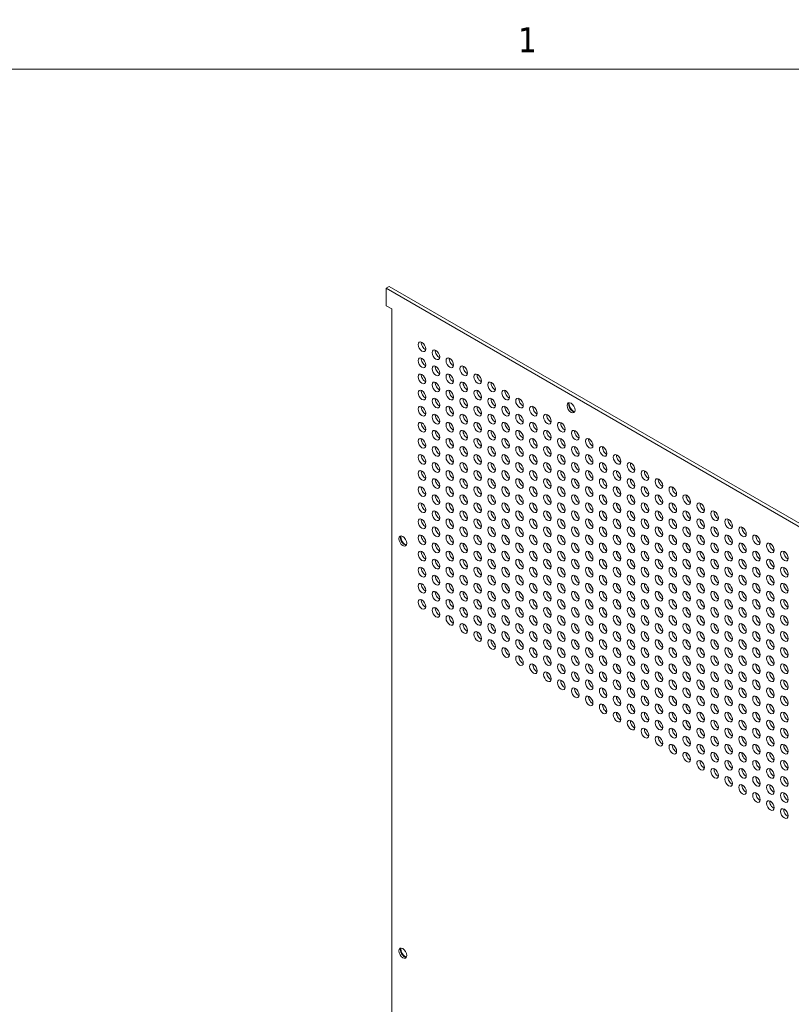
# Model space of a CAD drawing. Header units: millimetres. Extents: x 11 to 920, y 11 to 709.
# Tile 5 of 6: x 597 to 752, y 499 to 697. Entities that reach past the tile are written whole.
import ezdxf

# ---------------------------------------------------------------- set-up
doc = ezdxf.new("R2010")
doc.units = ezdxf.units.MM
doc.header["$LTSCALE"] = 3.333333
doc.layers.add('Sketch Geometry (ANSI)', color=7, linetype='Continuous', lineweight=9)
doc.layers.add('Visible (ANSI)', color=7, linetype='Continuous', lineweight=18)
doc.styles.add('Note Text (ANSI)', font='tahoma.ttf')

# ---------------------------------------------------------------- blocks, each defined once
blk = doc.blocks.new('Borders Default Border')
at = {"layer": 'Sketch Geometry (ANSI)', "flags": 128}
blk.add_lwpolyline([(9.652, 9.652), (9.652, 206.248), (269.748, 206.248), (269.748, 9.652), (9.652, 9.652)], dxfattribs=at)
at = {"layer": 'Sketch Geometry (ANSI)', "insert": (209.212, 207.264), "char_height": 1.5, "attachment_point": 7, "style": 'Note Text (ANSI)'}
blk.add_mtext('1', dxfattribs=at)

msp = doc.modelspace()

# ---------------------------------------------------------------- linework, layer by layer
at = {"layer": 'Visible (ANSI)'}
for p, q in [((671.477, 643.765), (670.841, 643.398)), ((817.141, 558.931), (670.841, 643.398)), ((670.841, 643.398), (670.841, 639.866)), ((671.477, 643.765), (817.778, 559.298)), ((670.841, 639.866), (671.963, 639.218)), ((671.963, 639.218), (671.963, 465.427))]:
    msp.add_line(p, q, dxfattribs=at)
for centre, major_axis in [((678.042, 631.618), (-0.54, 0.935)), ((680.849, 629.998), (-0.54, 0.935)), ((678.042, 628.378), (-0.54, 0.935)), ((683.655, 628.378), (-0.54, 0.935)), ((678.042, 625.137), (-0.54, 0.935)), ((680.849, 626.758), (-0.54, 0.935)), ((683.655, 625.137), (-0.54, 0.935)), ((686.461, 626.758), (-0.54, 0.935)), ((689.268, 625.137), (-0.54, 0.935)), ((680.849, 623.517), (-0.54, 0.935)), ((686.461, 623.517), (-0.54, 0.935)), ((692.074, 623.517), (-0.54, 0.935)), ((678.042, 621.897), (-0.54, 0.935)), ((683.655, 621.897), (-0.54, 0.935)), ((689.268, 621.897), (-0.54, 0.935)), ((694.88, 621.897), (-0.54, 0.935)), ((680.849, 620.277), (-0.54, 0.935)), ((686.461, 620.277), (-0.54, 0.935)), ((692.074, 620.277), (-0.54, 0.935)), ((697.687, 620.277), (-0.54, 0.935)), ((708.07, 619.331), (-0.563, 0.974)), ((678.042, 618.656), (-0.54, 0.935)), ((683.655, 618.656), (-0.54, 0.935)), ((689.268, 618.656), (-0.54, 0.935)), ((694.88, 618.656), (-0.54, 0.935)), ((700.493, 618.656), (-0.54, 0.935)), ((678.042, 615.416), (-0.54, 0.935)), ((680.849, 617.036), (-0.54, 0.935)), ((683.655, 615.416), (-0.54, 0.935)), ((686.461, 617.036), (-0.54, 0.935)), ((689.268, 615.416), (-0.54, 0.935)), ((692.074, 617.036), (-0.54, 0.935)), ((694.88, 615.416), (-0.54, 0.935)), ((697.687, 617.036), (-0.54, 0.935)), ((700.493, 615.416), (-0.54, 0.935)), ((703.299, 617.036), (-0.54, 0.935)), ((706.106, 615.416), (-0.54, 0.935)), ((680.849, 613.796), (-0.54, 0.935)), ((686.461, 613.796), (-0.54, 0.935)), ((692.074, 613.796), (-0.54, 0.935)), ((697.687, 613.796), (-0.54, 0.935)), ((703.299, 613.796), (-0.54, 0.935)), ((708.912, 613.796), (-0.54, 0.935)), ((678.042, 612.175), (-0.54, 0.935)), ((683.655, 612.175), (-0.54, 0.935)), ((689.268, 612.175), (-0.54, 0.935)), ((694.88, 612.175), (-0.54, 0.935)), ((700.493, 612.175), (-0.54, 0.935)), ((706.106, 612.175), (-0.54, 0.935)), ((711.718, 612.175), (-0.54, 0.935)), ((680.849, 610.555), (-0.54, 0.935)), ((686.461, 610.555), (-0.54, 0.935)), ((692.074, 610.555), (-0.54, 0.935)), ((697.687, 610.555), (-0.54, 0.935)), ((703.299, 610.555), (-0.54, 0.935)), ((708.912, 610.555), (-0.54, 0.935)), ((714.525, 610.555), (-0.54, 0.935)), ((678.042, 608.935), (-0.54, 0.935)), ((680.849, 607.315), (-0.54, 0.935)), ((683.655, 608.935), (-0.54, 0.935)), ((686.461, 607.315), (-0.54, 0.935)), ((689.268, 608.935), (-0.54, 0.935)), ((692.074, 607.315), (-0.54, 0.935)), ((694.88, 608.935), (-0.54, 0.935)), ((697.687, 607.315), (-0.54, 0.935)), ((700.493, 608.935), (-0.54, 0.935)), ((703.299, 607.315), (-0.54, 0.935)), ((706.106, 608.935), (-0.54, 0.935)), ((708.912, 607.315), (-0.54, 0.935)), ((711.718, 608.935), (-0.54, 0.935)), ((714.525, 607.315), (-0.54, 0.935)), ((717.331, 608.935), (-0.54, 0.935)), ((720.137, 607.315), (-0.54, 0.935)), ((678.042, 605.694), (-0.54, 0.935)), ((683.655, 605.694), (-0.54, 0.935)), ((689.268, 605.694), (-0.54, 0.935)), ((694.88, 605.694), (-0.54, 0.935)), ((700.493, 605.694), (-0.54, 0.935)), ((706.106, 605.694), (-0.54, 0.935)), ((711.718, 605.694), (-0.54, 0.935)), ((717.331, 605.694), (-0.54, 0.935)), ((722.944, 605.694), (-0.54, 0.935)), ((680.849, 604.074), (-0.54, 0.935)), ((686.461, 604.074), (-0.54, 0.935)), ((692.074, 604.074), (-0.54, 0.935)), ((697.687, 604.074), (-0.54, 0.935)), ((703.299, 604.074), (-0.54, 0.935)), ((708.912, 604.074), (-0.54, 0.935)), ((714.525, 604.074), (-0.54, 0.935)), ((720.137, 604.074), (-0.54, 0.935)), ((725.75, 604.074), (-0.54, 0.935)), ((678.042, 602.454), (-0.54, 0.935)), ((683.655, 602.454), (-0.54, 0.935)), ((689.268, 602.454), (-0.54, 0.935)), ((694.88, 602.454), (-0.54, 0.935)), ((700.493, 602.454), (-0.54, 0.935)), ((706.106, 602.454), (-0.54, 0.935)), ((711.718, 602.454), (-0.54, 0.935)), ((717.331, 602.454), (-0.54, 0.935)), ((722.944, 602.454), (-0.54, 0.935)), ((728.556, 602.454), (-0.54, 0.935)), ((680.849, 600.834), (-0.54, 0.935)), ((686.461, 600.834), (-0.54, 0.935)), ((692.074, 600.834), (-0.54, 0.935)), ((697.687, 600.834), (-0.54, 0.935)), ((703.299, 600.834), (-0.54, 0.935)), ((708.912, 600.834), (-0.54, 0.935)), ((714.525, 600.834), (-0.54, 0.935)), ((720.137, 600.834), (-0.54, 0.935)), ((725.75, 600.834), (-0.54, 0.935)), ((731.363, 600.834), (-0.54, 0.935)), ((678.042, 599.214), (-0.54, 0.935)), ((680.849, 597.593), (-0.54, 0.935)), ((683.655, 599.214), (-0.54, 0.935)), ((686.461, 597.593), (-0.54, 0.935)), ((689.268, 599.214), (-0.54, 0.935)), ((692.074, 597.593), (-0.54, 0.935)), ((694.88, 599.214), (-0.54, 0.935)), ((697.687, 597.593), (-0.54, 0.935)), ((700.493, 599.214), (-0.54, 0.935)), ((703.299, 597.593), (-0.54, 0.935)), ((706.106, 599.214), (-0.54, 0.935)), ((708.912, 597.593), (-0.54, 0.935)), ((711.718, 599.214), (-0.54, 0.935)), ((714.525, 597.593), (-0.54, 0.935)), ((717.331, 599.214), (-0.54, 0.935)), ((720.137, 597.593), (-0.54, 0.935)), ((722.944, 599.214), (-0.54, 0.935)), ((725.75, 597.593), (-0.54, 0.935)), ((728.556, 599.214), (-0.54, 0.935)), ((731.363, 597.593), (-0.54, 0.935)), ((734.169, 599.214), (-0.54, 0.935)), ((736.975, 597.593), (-0.54, 0.935)), ((678.042, 595.973), (-0.54, 0.935)), ((683.655, 595.973), (-0.54, 0.935)), ((689.268, 595.973), (-0.54, 0.935)), ((694.88, 595.973), (-0.54, 0.935)), ((700.493, 595.973), (-0.54, 0.935)), ((706.106, 595.973), (-0.54, 0.935)), ((711.718, 595.973), (-0.54, 0.935)), ((717.331, 595.973), (-0.54, 0.935)), ((722.944, 595.973), (-0.54, 0.935)), ((728.556, 595.973), (-0.54, 0.935)), ((734.169, 595.973), (-0.54, 0.935)), ((739.781, 595.973), (-0.54, 0.935)), ((680.849, 594.353), (-0.54, 0.935)), ((686.461, 594.353), (-0.54, 0.935)), ((692.074, 594.353), (-0.54, 0.935)), ((697.687, 594.353), (-0.54, 0.935)), ((703.299, 594.353), (-0.54, 0.935)), ((708.912, 594.353), (-0.54, 0.935)), ((714.525, 594.353), (-0.54, 0.935)), ((720.137, 594.353), (-0.54, 0.935)), ((725.75, 594.353), (-0.54, 0.935)), ((731.363, 594.353), (-0.54, 0.935)), ((736.975, 594.353), (-0.54, 0.935)), ((742.588, 594.353), (-0.54, 0.935)), ((674.191, 592.515), (-0.563, 0.974)), ((678.042, 592.733), (-0.54, 0.935)), ((683.655, 592.733), (-0.54, 0.935)), ((689.268, 592.733), (-0.54, 0.935)), ((694.88, 592.733), (-0.54, 0.935)), ((700.493, 592.733), (-0.54, 0.935)), ((706.106, 592.733), (-0.54, 0.935)), ((711.718, 592.733), (-0.54, 0.935)), ((717.331, 592.733), (-0.54, 0.935)), ((722.944, 592.733), (-0.54, 0.935)), ((728.556, 592.733), (-0.54, 0.935)), ((734.169, 592.733), (-0.54, 0.935)), ((739.781, 592.733), (-0.54, 0.935)), ((745.394, 592.733), (-0.54, 0.935)), ((678.042, 589.492), (-0.54, 0.935)), ((680.849, 591.112), (-0.54, 0.935)), ((683.655, 589.492), (-0.54, 0.935)), ((686.461, 591.112), (-0.54, 0.935)), ((689.268, 589.492), (-0.54, 0.935)), ((692.074, 591.112), (-0.54, 0.935)), ((694.88, 589.492), (-0.54, 0.935)), ((697.687, 591.112), (-0.54, 0.935)), ((700.493, 589.492), (-0.54, 0.935)), ((703.299, 591.112), (-0.54, 0.935)), ((706.106, 589.492), (-0.54, 0.935)), ((708.912, 591.112), (-0.54, 0.935)), ((711.718, 589.492), (-0.54, 0.935)), ((714.525, 591.112), (-0.54, 0.935)), ((717.331, 589.492), (-0.54, 0.935)), ((720.137, 591.112), (-0.54, 0.935)), ((722.944, 589.492), (-0.54, 0.935)), ((725.75, 591.112), (-0.54, 0.935)), ((728.556, 589.492), (-0.54, 0.935)), ((731.363, 591.112), (-0.54, 0.935)), ((734.169, 589.492), (-0.54, 0.935)), ((736.975, 591.112), (-0.54, 0.935)), ((739.781, 589.492), (-0.54, 0.935)), ((742.588, 591.112), (-0.54, 0.935)), ((745.394, 589.492), (-0.54, 0.935)), ((748.2, 591.112), (-0.54, 0.935)), ((751.007, 589.492), (-0.54, 0.935)), ((680.849, 587.872), (-0.54, 0.935)), ((686.461, 587.872), (-0.54, 0.935)), ((692.074, 587.872), (-0.54, 0.935)), ((697.687, 587.872), (-0.54, 0.935)), ((703.299, 587.872), (-0.54, 0.935)), ((708.912, 587.872), (-0.54, 0.935)), ((714.525, 587.872), (-0.54, 0.935)), ((720.137, 587.872), (-0.54, 0.935)), ((725.75, 587.872), (-0.54, 0.935)), ((731.363, 587.872), (-0.54, 0.935)), ((736.975, 587.872), (-0.54, 0.935)), ((742.588, 587.872), (-0.54, 0.935)), ((748.2, 587.872), (-0.54, 0.935)), ((678.042, 586.252), (-0.54, 0.935)), ((683.655, 586.252), (-0.54, 0.935)), ((689.268, 586.252), (-0.54, 0.935)), ((694.88, 586.252), (-0.54, 0.935)), ((700.493, 586.252), (-0.54, 0.935)), ((706.106, 586.252), (-0.54, 0.935)), ((711.718, 586.252), (-0.54, 0.935)), ((717.331, 586.252), (-0.54, 0.935)), ((722.944, 586.252), (-0.54, 0.935)), ((728.556, 586.252), (-0.54, 0.935)), ((734.169, 586.252), (-0.54, 0.935)), ((739.781, 586.252), (-0.54, 0.935)), ((745.394, 586.252), (-0.54, 0.935)), ((751.007, 586.252), (-0.54, 0.935)), ((680.849, 584.631), (-0.54, 0.935)), ((686.461, 584.631), (-0.54, 0.935)), ((692.074, 584.631), (-0.54, 0.935)), ((697.687, 584.631), (-0.54, 0.935)), ((703.299, 584.631), (-0.54, 0.935)), ((708.912, 584.631), (-0.54, 0.935)), ((714.525, 584.631), (-0.54, 0.935)), ((720.137, 584.631), (-0.54, 0.935)), ((725.75, 584.631), (-0.54, 0.935)), ((731.363, 584.631), (-0.54, 0.935)), ((736.975, 584.631), (-0.54, 0.935)), ((742.588, 584.631), (-0.54, 0.935)), ((748.2, 584.631), (-0.54, 0.935)), ((678.042, 583.011), (-0.54, 0.935)), ((683.655, 583.011), (-0.54, 0.935)), ((689.268, 583.011), (-0.54, 0.935)), ((694.88, 583.011), (-0.54, 0.935)), ((700.493, 583.011), (-0.54, 0.935)), ((706.106, 583.011), (-0.54, 0.935)), ((711.718, 583.011), (-0.54, 0.935)), ((717.331, 583.011), (-0.54, 0.935)), ((722.944, 583.011), (-0.54, 0.935)), ((728.556, 583.011), (-0.54, 0.935)), ((734.169, 583.011), (-0.54, 0.935)), ((739.781, 583.011), (-0.54, 0.935)), ((745.394, 583.011), (-0.54, 0.935)), ((751.007, 583.011), (-0.54, 0.935)), ((678.042, 579.771), (-0.54, 0.935)), ((680.849, 581.391), (-0.54, 0.935)), ((683.655, 579.771), (-0.54, 0.935)), ((686.461, 581.391), (-0.54, 0.935)), ((689.268, 579.771), (-0.54, 0.935)), ((692.074, 581.391), (-0.54, 0.935)), ((694.88, 579.771), (-0.54, 0.935)), ((697.687, 581.391), (-0.54, 0.935)), ((700.493, 579.771), (-0.54, 0.935)), ((703.299, 581.391), (-0.54, 0.935)), ((706.106, 579.771), (-0.54, 0.935)), ((708.912, 581.391), (-0.54, 0.935)), ((711.718, 579.771), (-0.54, 0.935)), ((714.525, 581.391), (-0.54, 0.935)), ((717.331, 579.771), (-0.54, 0.935)), ((720.137, 581.391), (-0.54, 0.935)), ((722.944, 579.771), (-0.54, 0.935)), ((725.75, 581.391), (-0.54, 0.935)), ((728.556, 579.771), (-0.54, 0.935)), ((731.363, 581.391), (-0.54, 0.935)), ((734.169, 579.771), (-0.54, 0.935)), ((736.975, 581.391), (-0.54, 0.935)), ((739.781, 579.771), (-0.54, 0.935)), ((742.588, 581.391), (-0.54, 0.935)), ((745.394, 579.771), (-0.54, 0.935)), ((748.2, 581.391), (-0.54, 0.935)), ((751.007, 579.771), (-0.54, 0.935)), ((680.849, 578.15), (-0.54, 0.935)), ((686.461, 578.15), (-0.54, 0.935)), ((692.074, 578.15), (-0.54, 0.935)), ((697.687, 578.15), (-0.54, 0.935)), ((703.299, 578.15), (-0.54, 0.935)), ((708.912, 578.15), (-0.54, 0.935)), ((714.525, 578.15), (-0.54, 0.935)), ((720.137, 578.15), (-0.54, 0.935)), ((725.75, 578.15), (-0.54, 0.935)), ((731.363, 578.15), (-0.54, 0.935)), ((736.975, 578.15), (-0.54, 0.935)), ((742.588, 578.15), (-0.54, 0.935)), ((748.2, 578.15), (-0.54, 0.935)), ((683.655, 576.53), (-0.54, 0.935)), ((689.268, 576.53), (-0.54, 0.935)), ((694.88, 576.53), (-0.54, 0.935)), ((700.493, 576.53), (-0.54, 0.935)), ((706.106, 576.53), (-0.54, 0.935)), ((711.718, 576.53), (-0.54, 0.935)), ((717.331, 576.53), (-0.54, 0.935)), ((722.944, 576.53), (-0.54, 0.935)), ((728.556, 576.53), (-0.54, 0.935)), ((734.169, 576.53), (-0.54, 0.935)), ((739.781, 576.53), (-0.54, 0.935)), ((745.394, 576.53), (-0.54, 0.935)), ((751.007, 576.53), (-0.54, 0.935)), ((686.461, 574.91), (-0.54, 0.935)), ((692.074, 574.91), (-0.54, 0.935)), ((697.687, 574.91), (-0.54, 0.935)), ((703.299, 574.91), (-0.54, 0.935)), ((708.912, 574.91), (-0.54, 0.935)), ((714.525, 574.91), (-0.54, 0.935)), ((720.137, 574.91), (-0.54, 0.935)), ((725.75, 574.91), (-0.54, 0.935)), ((731.363, 574.91), (-0.54, 0.935)), ((736.975, 574.91), (-0.54, 0.935)), ((742.588, 574.91), (-0.54, 0.935)), ((748.2, 574.91), (-0.54, 0.935)), ((689.268, 573.29), (-0.54, 0.935)), ((692.074, 571.67), (-0.54, 0.935)), ((694.88, 573.29), (-0.54, 0.935)), ((697.687, 571.67), (-0.54, 0.935)), ((700.493, 573.29), (-0.54, 0.935)), ((703.299, 571.67), (-0.54, 0.935)), ((706.106, 573.29), (-0.54, 0.935)), ((708.912, 571.67), (-0.54, 0.935)), ((711.718, 573.29), (-0.54, 0.935)), ((714.525, 571.67), (-0.54, 0.935)), ((717.331, 573.29), (-0.54, 0.935)), ((720.137, 571.67), (-0.54, 0.935)), ((722.944, 573.29), (-0.54, 0.935)), ((725.75, 571.67), (-0.54, 0.935)), ((728.556, 573.29), (-0.54, 0.935)), ((731.363, 571.67), (-0.54, 0.935)), ((734.169, 573.29), (-0.54, 0.935)), ((736.975, 571.67), (-0.54, 0.935)), ((739.781, 573.29), (-0.54, 0.935)), ((742.588, 571.67), (-0.54, 0.935)), ((745.394, 573.29), (-0.54, 0.935)), ((748.2, 571.67), (-0.54, 0.935)), ((751.007, 573.29), (-0.54, 0.935)), ((694.88, 570.049), (-0.54, 0.935)), ((700.493, 570.049), (-0.54, 0.935)), ((706.106, 570.049), (-0.54, 0.935)), ((711.718, 570.049), (-0.54, 0.935)), ((717.331, 570.049), (-0.54, 0.935)), ((722.944, 570.049), (-0.54, 0.935)), ((728.556, 570.049), (-0.54, 0.935)), ((734.169, 570.049), (-0.54, 0.935)), ((739.781, 570.049), (-0.54, 0.935)), ((745.394, 570.049), (-0.54, 0.935)), ((751.007, 570.049), (-0.54, 0.935)), ((697.687, 568.429), (-0.54, 0.935)), ((703.299, 568.429), (-0.54, 0.935)), ((708.912, 568.429), (-0.54, 0.935)), ((714.525, 568.429), (-0.54, 0.935)), ((720.137, 568.429), (-0.54, 0.935)), ((725.75, 568.429), (-0.54, 0.935)), ((731.363, 568.429), (-0.54, 0.935)), ((736.975, 568.429), (-0.54, 0.935)), ((742.588, 568.429), (-0.54, 0.935)), ((748.2, 568.429), (-0.54, 0.935)), ((700.493, 566.809), (-0.54, 0.935)), ((706.106, 566.809), (-0.54, 0.935)), ((711.718, 566.809), (-0.54, 0.935)), ((717.331, 566.809), (-0.54, 0.935)), ((722.944, 566.809), (-0.54, 0.935)), ((728.556, 566.809), (-0.54, 0.935)), ((734.169, 566.809), (-0.54, 0.935)), ((739.781, 566.809), (-0.54, 0.935)), ((745.394, 566.809), (-0.54, 0.935)), ((751.007, 566.809), (-0.54, 0.935)), ((703.299, 565.189), (-0.54, 0.935)), ((708.912, 565.189), (-0.54, 0.935)), ((714.525, 565.189), (-0.54, 0.935)), ((720.137, 565.189), (-0.54, 0.935)), ((725.75, 565.189), (-0.54, 0.935)), ((731.363, 565.189), (-0.54, 0.935)), ((736.975, 565.189), (-0.54, 0.935)), ((742.588, 565.189), (-0.54, 0.935)), ((748.2, 565.189), (-0.54, 0.935)), ((706.106, 563.568), (-0.54, 0.935)), ((708.912, 561.948), (-0.54, 0.935)), ((711.718, 563.568), (-0.54, 0.935)), ((714.525, 561.948), (-0.54, 0.935)), ((717.331, 563.568), (-0.54, 0.935)), ((720.137, 561.948), (-0.54, 0.935)), ((722.944, 563.568), (-0.54, 0.935)), ((725.75, 561.948), (-0.54, 0.935)), ((728.556, 563.568), (-0.54, 0.935)), ((731.363, 561.948), (-0.54, 0.935)), ((734.169, 563.568), (-0.54, 0.935)), ((736.975, 561.948), (-0.54, 0.935)), ((739.781, 563.568), (-0.54, 0.935)), ((742.588, 561.948), (-0.54, 0.935)), ((745.394, 563.568), (-0.54, 0.935)), ((748.2, 561.948), (-0.54, 0.935)), ((751.007, 563.568), (-0.54, 0.935)), ((711.718, 560.328), (-0.54, 0.935)), ((717.331, 560.328), (-0.54, 0.935)), ((722.944, 560.328), (-0.54, 0.935)), ((728.556, 560.328), (-0.54, 0.935)), ((734.169, 560.328), (-0.54, 0.935)), ((739.781, 560.328), (-0.54, 0.935)), ((745.394, 560.328), (-0.54, 0.935)), ((751.007, 560.328), (-0.54, 0.935)), ((714.525, 558.708), (-0.54, 0.935)), ((720.137, 558.708), (-0.54, 0.935)), ((725.75, 558.708), (-0.54, 0.935)), ((731.363, 558.708), (-0.54, 0.935)), ((736.975, 558.708), (-0.54, 0.935)), ((742.588, 558.708), (-0.54, 0.935)), ((748.2, 558.708), (-0.54, 0.935)), ((717.331, 557.087), (-0.54, 0.935)), ((722.944, 557.087), (-0.54, 0.935)), ((728.556, 557.087), (-0.54, 0.935)), ((734.169, 557.087), (-0.54, 0.935)), ((739.781, 557.087), (-0.54, 0.935)), ((745.394, 557.087), (-0.54, 0.935)), ((751.007, 557.087), (-0.54, 0.935)), ((720.137, 555.467), (-0.54, 0.935)), ((722.944, 553.847), (-0.54, 0.935)), ((725.75, 555.467), (-0.54, 0.935)), ((728.556, 553.847), (-0.54, 0.935)), ((731.363, 555.467), (-0.54, 0.935)), ((734.169, 553.847), (-0.54, 0.935)), ((736.975, 555.467), (-0.54, 0.935)), ((739.781, 553.847), (-0.54, 0.935)), ((742.588, 555.467), (-0.54, 0.935)), ((745.394, 553.847), (-0.54, 0.935)), ((748.2, 555.467), (-0.54, 0.935)), ((751.007, 553.847), (-0.54, 0.935)), ((725.75, 552.227), (-0.54, 0.935)), ((731.363, 552.227), (-0.54, 0.935)), ((736.975, 552.227), (-0.54, 0.935)), ((742.588, 552.227), (-0.54, 0.935)), ((748.2, 552.227), (-0.54, 0.935)), ((728.556, 550.606), (-0.54, 0.935)), ((734.169, 550.606), (-0.54, 0.935)), ((739.781, 550.606), (-0.54, 0.935)), ((745.394, 550.606), (-0.54, 0.935)), ((751.007, 550.606), (-0.54, 0.935)), ((731.363, 548.986), (-0.54, 0.935)), ((736.975, 548.986), (-0.54, 0.935)), ((742.588, 548.986), (-0.54, 0.935)), ((748.2, 548.986), (-0.54, 0.935)), ((734.169, 547.366), (-0.54, 0.935)), ((739.781, 547.366), (-0.54, 0.935)), ((745.394, 547.366), (-0.54, 0.935)), ((751.007, 547.366), (-0.54, 0.935)), ((736.975, 545.746), (-0.54, 0.935)), ((739.781, 544.126), (-0.54, 0.935)), ((742.588, 545.746), (-0.54, 0.935)), ((745.394, 544.126), (-0.54, 0.935)), ((748.2, 545.746), (-0.54, 0.935)), ((751.007, 544.126), (-0.54, 0.935)), ((742.588, 542.505), (-0.54, 0.935)), ((748.2, 542.505), (-0.54, 0.935)), ((745.394, 540.885), (-0.54, 0.935)), ((751.007, 540.885), (-0.54, 0.935)), ((748.2, 539.265), (-0.54, 0.935)), ((751.007, 537.645), (-0.54, 0.935)), ((674.191, 509.558), (-0.563, 0.974))]:
    msp.add_ellipse(centre, major_axis=major_axis, ratio=0.5773503, dxfattribs=at)
for centre, major_axis, start_param, end_param in [((678.679, 631.986), (0.54, -0.935), 3.7720677, 5.6527102), ((681.485, 630.365), (0.54, -0.935), 3.7720677, 5.6527102), ((678.679, 628.745), (0.54, -0.935), 3.7720677, 5.6527102), ((684.291, 628.745), (0.54, -0.935), 3.7720677, 5.6527102), ((681.485, 627.125), (0.54, -0.935), 3.7720677, 5.6527102), ((687.098, 627.125), (0.54, -0.935), 3.7720677, 5.6527102), ((678.679, 625.505), (0.54, -0.935), 3.7720677, 5.6527102), ((681.485, 623.884), (0.54, -0.935), 3.7720677, 5.6527102), ((684.291, 625.505), (0.54, -0.935), 3.7720677, 5.6527102), ((687.098, 623.884), (0.54, -0.935), 3.7720677, 5.6527102), ((689.904, 625.505), (0.54, -0.935), 3.7720677, 5.6527102), ((692.71, 623.884), (0.54, -0.935), 3.7720677, 5.6527102), ((678.679, 622.264), (0.54, -0.935), 3.7720677, 5.6527102), ((684.291, 622.264), (0.54, -0.935), 3.7720677, 5.6527102), ((689.904, 622.264), (0.54, -0.935), 3.7720677, 5.6527102), ((695.517, 622.264), (0.54, -0.935), 3.7720677, 5.6527102), ((681.485, 620.644), (0.54, -0.935), 3.7720677, 5.6527102), ((687.098, 620.644), (0.54, -0.935), 3.7720677, 5.6527102), ((692.71, 620.644), (0.54, -0.935), 3.7720677, 5.6527102), ((698.323, 620.644), (0.54, -0.935), 3.7720677, 5.6527102), ((708.401, 619.523), (0.563, -0.974), 3.4405678, 5.9842101), ((678.679, 619.024), (0.54, -0.935), 3.7720677, 5.6527102), ((684.291, 619.024), (0.54, -0.935), 3.7720677, 5.6527102), ((689.904, 619.024), (0.54, -0.935), 3.7720677, 5.6527102), ((695.517, 619.024), (0.54, -0.935), 3.7720677, 5.6527102), ((701.129, 619.024), (0.54, -0.935), 3.7720677, 5.6527102), ((708.706, 619.699), (0.75, -1.299), 3.9764519, 5.448326), ((678.679, 615.783), (0.54, -0.935), 3.7720677, 5.6527102), ((681.485, 617.404), (0.54, -0.935), 3.7720677, 5.6527102), ((684.291, 615.783), (0.54, -0.935), 3.7720677, 5.6527102), ((687.098, 617.404), (0.54, -0.935), 3.7720677, 5.6527102), ((689.904, 615.783), (0.54, -0.935), 3.7720677, 5.6527102), ((692.71, 617.404), (0.54, -0.935), 3.7720677, 5.6527102), ((695.517, 615.783), (0.54, -0.935), 3.7720677, 5.6527102), ((698.323, 617.404), (0.54, -0.935), 3.7720677, 5.6527102), ((701.129, 615.783), (0.54, -0.935), 3.7720677, 5.6527102), ((703.936, 617.404), (0.54, -0.935), 3.7720677, 5.6527102), ((706.742, 615.783), (0.54, -0.935), 3.7720677, 5.6527102), ((681.485, 614.163), (0.54, -0.935), 3.7720677, 5.6527102), ((687.098, 614.163), (0.54, -0.935), 3.7720677, 5.6527102), ((692.71, 614.163), (0.54, -0.935), 3.7720677, 5.6527102), ((698.323, 614.163), (0.54, -0.935), 3.7720677, 5.6527102), ((703.936, 614.163), (0.54, -0.935), 3.7720677, 5.6527102), ((709.548, 614.163), (0.54, -0.935), 3.7720677, 5.6527102), ((678.679, 612.543), (0.54, -0.935), 3.7720677, 5.6527102), ((684.291, 612.543), (0.54, -0.935), 3.7720677, 5.6527102), ((689.904, 612.543), (0.54, -0.935), 3.7720677, 5.6527102), ((695.517, 612.543), (0.54, -0.935), 3.7720677, 5.6527102), ((701.129, 612.543), (0.54, -0.935), 3.7720677, 5.6527102), ((706.742, 612.543), (0.54, -0.935), 3.7720677, 5.6527102), ((712.355, 612.543), (0.54, -0.935), 3.7720677, 5.6527102), ((681.485, 610.923), (0.54, -0.935), 3.7720677, 5.6527102), ((687.098, 610.923), (0.54, -0.935), 3.7720677, 5.6527102), ((692.71, 610.923), (0.54, -0.935), 3.7720677, 5.6527102), ((698.323, 610.923), (0.54, -0.935), 3.7720677, 5.6527102), ((703.936, 610.923), (0.54, -0.935), 3.7720677, 5.6527102), ((709.548, 610.923), (0.54, -0.935), 3.7720677, 5.6527102), ((715.161, 610.923), (0.54, -0.935), 3.7720677, 5.6527102), ((678.679, 609.302), (0.54, -0.935), 3.7720677, 5.6527102), ((684.291, 609.302), (0.54, -0.935), 3.7720677, 5.6527102), ((689.904, 609.302), (0.54, -0.935), 3.7720677, 5.6527102), ((695.517, 609.302), (0.54, -0.935), 3.7720677, 5.6527102), ((701.129, 609.302), (0.54, -0.935), 3.7720677, 5.6527102), ((706.742, 609.302), (0.54, -0.935), 3.7720677, 5.6527102), ((712.355, 609.302), (0.54, -0.935), 3.7720677, 5.6527102), ((717.967, 609.302), (0.54, -0.935), 3.7720677, 5.6527102), ((678.679, 606.062), (0.54, -0.935), 3.7720677, 5.6527102), ((681.485, 607.682), (0.54, -0.935), 3.7720677, 5.6527102), ((684.291, 606.062), (0.54, -0.935), 3.7720677, 5.6527102), ((687.098, 607.682), (0.54, -0.935), 3.7720677, 5.6527102), ((689.904, 606.062), (0.54, -0.935), 3.7720677, 5.6527102), ((692.71, 607.682), (0.54, -0.935), 3.7720677, 5.6527102), ((695.517, 606.062), (0.54, -0.935), 3.7720677, 5.6527102), ((698.323, 607.682), (0.54, -0.935), 3.7720677, 5.6527102), ((701.129, 606.062), (0.54, -0.935), 3.7720677, 5.6527102), ((703.936, 607.682), (0.54, -0.935), 3.7720677, 5.6527102), ((706.742, 606.062), (0.54, -0.935), 3.7720677, 5.6527102), ((709.548, 607.682), (0.54, -0.935), 3.7720677, 5.6527102), ((712.355, 606.062), (0.54, -0.935), 3.7720677, 5.6527102), ((715.161, 607.682), (0.54, -0.935), 3.7720677, 5.6527102), ((717.967, 606.062), (0.54, -0.935), 3.7720677, 5.6527102), ((720.774, 607.682), (0.54, -0.935), 3.7720677, 5.6527102), ((723.58, 606.062), (0.54, -0.935), 3.7720677, 5.6527102), ((681.485, 604.442), (0.54, -0.935), 3.7720677, 5.6527102), ((687.098, 604.442), (0.54, -0.935), 3.7720677, 5.6527102), ((692.71, 604.442), (0.54, -0.935), 3.7720677, 5.6527102), ((698.323, 604.442), (0.54, -0.935), 3.7720677, 5.6527102), ((703.936, 604.442), (0.54, -0.935), 3.7720677, 5.6527102), ((709.548, 604.442), (0.54, -0.935), 3.7720677, 5.6527102), ((715.161, 604.442), (0.54, -0.935), 3.7720677, 5.6527102), ((720.774, 604.442), (0.54, -0.935), 3.7720677, 5.6527102), ((726.386, 604.442), (0.54, -0.935), 3.7720677, 5.6527102), ((678.679, 602.821), (0.54, -0.935), 3.7720677, 5.6527102), ((684.291, 602.821), (0.54, -0.935), 3.7720677, 5.6527102), ((689.904, 602.821), (0.54, -0.935), 3.7720677, 5.6527102), ((695.517, 602.821), (0.54, -0.935), 3.7720677, 5.6527102), ((701.129, 602.821), (0.54, -0.935), 3.7720677, 5.6527102), ((706.742, 602.821), (0.54, -0.935), 3.7720677, 5.6527102), ((712.355, 602.821), (0.54, -0.935), 3.7720677, 5.6527102), ((717.967, 602.821), (0.54, -0.935), 3.7720677, 5.6527102), ((723.58, 602.821), (0.54, -0.935), 3.7720677, 5.6527102), ((729.193, 602.821), (0.54, -0.935), 3.7720677, 5.6527102), ((681.485, 601.201), (0.54, -0.935), 3.7720677, 5.6527102), ((687.098, 601.201), (0.54, -0.935), 3.7720677, 5.6527102), ((692.71, 601.201), (0.54, -0.935), 3.7720677, 5.6527102), ((698.323, 601.201), (0.54, -0.935), 3.7720677, 5.6527102), ((703.936, 601.201), (0.54, -0.935), 3.7720677, 5.6527102), ((709.548, 601.201), (0.54, -0.935), 3.7720677, 5.6527102), ((715.161, 601.201), (0.54, -0.935), 3.7720677, 5.6527102), ((720.774, 601.201), (0.54, -0.935), 3.7720677, 5.6527102), ((726.386, 601.201), (0.54, -0.935), 3.7720677, 5.6527102), ((731.999, 601.201), (0.54, -0.935), 3.7720677, 5.6527102), ((678.679, 599.581), (0.54, -0.935), 3.7720677, 5.6527102), ((681.485, 597.961), (0.54, -0.935), 3.7720677, 5.6527102), ((684.291, 599.581), (0.54, -0.935), 3.7720677, 5.6527102), ((687.098, 597.961), (0.54, -0.935), 3.7720677, 5.6527102), ((689.904, 599.581), (0.54, -0.935), 3.7720677, 5.6527102), ((692.71, 597.961), (0.54, -0.935), 3.7720677, 5.6527102), ((695.517, 599.581), (0.54, -0.935), 3.7720677, 5.6527102), ((698.323, 597.961), (0.54, -0.935), 3.7720677, 5.6527102), ((701.129, 599.581), (0.54, -0.935), 3.7720677, 5.6527102), ((703.936, 597.961), (0.54, -0.935), 3.7720677, 5.6527102), ((706.742, 599.581), (0.54, -0.935), 3.7720677, 5.6527102), ((709.548, 597.961), (0.54, -0.935), 3.7720677, 5.6527102), ((712.355, 599.581), (0.54, -0.935), 3.7720677, 5.6527102), ((715.161, 597.961), (0.54, -0.935), 3.7720677, 5.6527102), ((717.967, 599.581), (0.54, -0.935), 3.7720677, 5.6527102), ((720.774, 597.961), (0.54, -0.935), 3.7720677, 5.6527102), ((723.58, 599.581), (0.54, -0.935), 3.7720677, 5.6527102), ((726.386, 597.961), (0.54, -0.935), 3.7720677, 5.6527102), ((729.193, 599.581), (0.54, -0.935), 3.7720677, 5.6527102), ((731.999, 597.961), (0.54, -0.935), 3.7720677, 5.6527102), ((734.805, 599.581), (0.54, -0.935), 3.7720677, 5.6527102), ((737.612, 597.961), (0.54, -0.935), 3.7720677, 5.6527102), ((678.679, 596.34), (0.54, -0.935), 3.7720677, 5.6527102), ((684.291, 596.34), (0.54, -0.935), 3.7720677, 5.6527102), ((689.904, 596.34), (0.54, -0.935), 3.7720677, 5.6527102), ((695.517, 596.34), (0.54, -0.935), 3.7720677, 5.6527102), ((701.129, 596.34), (0.54, -0.935), 3.7720677, 5.6527102), ((706.742, 596.34), (0.54, -0.935), 3.7720677, 5.6527102), ((712.355, 596.34), (0.54, -0.935), 3.7720677, 5.6527102), ((717.967, 596.34), (0.54, -0.935), 3.7720677, 5.6527102), ((723.58, 596.34), (0.54, -0.935), 3.7720677, 5.6527102), ((729.193, 596.34), (0.54, -0.935), 3.7720677, 5.6527102), ((734.805, 596.34), (0.54, -0.935), 3.7720677, 5.6527102), ((740.418, 596.34), (0.54, -0.935), 3.7720677, 5.6527102), ((681.485, 594.72), (0.54, -0.935), 3.7720677, 5.6527102), ((687.098, 594.72), (0.54, -0.935), 3.7720677, 5.6527102), ((692.71, 594.72), (0.54, -0.935), 3.7720677, 5.6527102), ((698.323, 594.72), (0.54, -0.935), 3.7720677, 5.6527102), ((703.936, 594.72), (0.54, -0.935), 3.7720677, 5.6527102), ((709.548, 594.72), (0.54, -0.935), 3.7720677, 5.6527102), ((715.161, 594.72), (0.54, -0.935), 3.7720677, 5.6527102), ((720.774, 594.72), (0.54, -0.935), 3.7720677, 5.6527102), ((726.386, 594.72), (0.54, -0.935), 3.7720677, 5.6527102), ((731.999, 594.72), (0.54, -0.935), 3.7720677, 5.6527102), ((737.612, 594.72), (0.54, -0.935), 3.7720677, 5.6527102), ((743.224, 594.72), (0.54, -0.935), 3.7720677, 5.6527102), ((674.522, 592.706), (0.562, -0.974), 3.4405678, 5.9842101), ((674.827, 592.882), (0.75, -1.299), 3.9764519, 5.448326), ((678.679, 593.1), (0.54, -0.935), 3.7720677, 5.6527102), ((684.291, 593.1), (0.54, -0.935), 3.7720677, 5.6527102), ((689.904, 593.1), (0.54, -0.935), 3.7720677, 5.6527102), ((695.517, 593.1), (0.54, -0.935), 3.7720677, 5.6527102), ((701.129, 593.1), (0.54, -0.935), 3.7720677, 5.6527102), ((706.742, 593.1), (0.54, -0.935), 3.7720677, 5.6527102), ((712.355, 593.1), (0.54, -0.935), 3.7720677, 5.6527102), ((717.967, 593.1), (0.54, -0.935), 3.7720677, 5.6527102), ((723.58, 593.1), (0.54, -0.935), 3.7720677, 5.6527102), ((729.193, 593.1), (0.54, -0.935), 3.7720677, 5.6527102), ((734.805, 593.1), (0.54, -0.935), 3.7720677, 5.6527102), ((740.418, 593.1), (0.54, -0.935), 3.7720677, 5.6527102), ((746.031, 593.1), (0.54, -0.935), 3.7720677, 5.6527102), ((681.485, 591.48), (0.54, -0.935), 3.7720677, 5.6527102), ((687.098, 591.48), (0.54, -0.935), 3.7720677, 5.6527102), ((692.71, 591.48), (0.54, -0.935), 3.7720677, 5.6527102), ((698.323, 591.48), (0.54, -0.935), 3.7720677, 5.6527102), ((703.936, 591.48), (0.54, -0.935), 3.7720677, 5.6527102), ((709.548, 591.48), (0.54, -0.935), 3.7720677, 5.6527102), ((715.161, 591.48), (0.54, -0.935), 3.7720677, 5.6527102), ((720.774, 591.48), (0.54, -0.935), 3.7720677, 5.6527102), ((726.386, 591.48), (0.54, -0.935), 3.7720677, 5.6527102), ((731.999, 591.48), (0.54, -0.935), 3.7720677, 5.6527102), ((737.612, 591.48), (0.54, -0.935), 3.7720677, 5.6527102), ((743.224, 591.48), (0.54, -0.935), 3.7720677, 5.6527102), ((748.837, 591.48), (0.54, -0.935), 3.7720677, 5.6527102), ((678.679, 589.86), (0.54, -0.935), 3.7720677, 5.6527102), ((681.485, 588.239), (0.54, -0.935), 3.7720677, 5.6527102), ((684.291, 589.86), (0.54, -0.935), 3.7720677, 5.6527102), ((687.098, 588.239), (0.54, -0.935), 3.7720677, 5.6527102), ((689.904, 589.86), (0.54, -0.935), 3.7720677, 5.6527102), ((692.71, 588.239), (0.54, -0.935), 3.7720677, 5.6527102), ((695.517, 589.86), (0.54, -0.935), 3.7720677, 5.6527102), ((698.323, 588.239), (0.54, -0.935), 3.7720677, 5.6527102), ((701.129, 589.86), (0.54, -0.935), 3.7720677, 5.6527102), ((703.936, 588.239), (0.54, -0.935), 3.7720677, 5.6527102), ((706.742, 589.86), (0.54, -0.935), 3.7720677, 5.6527102), ((709.548, 588.239), (0.54, -0.935), 3.7720677, 5.6527102), ((712.355, 589.86), (0.54, -0.935), 3.7720677, 5.6527102), ((715.161, 588.239), (0.54, -0.935), 3.7720677, 5.6527102), ((717.967, 589.86), (0.54, -0.935), 3.7720677, 5.6527102), ((720.774, 588.239), (0.54, -0.935), 3.7720677, 5.6527102), ((723.58, 589.86), (0.54, -0.935), 3.7720677, 5.6527102), ((726.386, 588.239), (0.54, -0.935), 3.7720677, 5.6527102), ((729.193, 589.86), (0.54, -0.935), 3.7720677, 5.6527102), ((731.999, 588.239), (0.54, -0.935), 3.7720677, 5.6527102), ((734.805, 589.86), (0.54, -0.935), 3.7720677, 5.6527102), ((737.612, 588.239), (0.54, -0.935), 3.7720677, 5.6527102), ((740.418, 589.86), (0.54, -0.935), 3.7720677, 5.6527102), ((743.224, 588.239), (0.54, -0.935), 3.7720677, 5.6527102), ((746.031, 589.86), (0.54, -0.935), 3.7720677, 5.6527102), ((748.837, 588.239), (0.54, -0.935), 3.7720677, 5.6527102), ((751.643, 589.86), (0.54, -0.935), 3.7720677, 5.6527102), ((678.679, 586.619), (0.54, -0.935), 3.7720677, 5.6527102), ((684.291, 586.619), (0.54, -0.935), 3.7720677, 5.6527102), ((689.904, 586.619), (0.54, -0.935), 3.7720677, 5.6527102), ((695.517, 586.619), (0.54, -0.935), 3.7720677, 5.6527102), ((701.129, 586.619), (0.54, -0.935), 3.7720677, 5.6527102), ((706.742, 586.619), (0.54, -0.935), 3.7720677, 5.6527102), ((712.355, 586.619), (0.54, -0.935), 3.7720677, 5.6527102), ((717.967, 586.619), (0.54, -0.935), 3.7720677, 5.6527102), ((723.58, 586.619), (0.54, -0.935), 3.7720677, 5.6527102), ((729.193, 586.619), (0.54, -0.935), 3.7720677, 5.6527102), ((734.805, 586.619), (0.54, -0.935), 3.7720677, 5.6527102), ((740.418, 586.619), (0.54, -0.935), 3.7720677, 5.6527102), ((746.031, 586.619), (0.54, -0.935), 3.7720677, 5.6527102), ((751.643, 586.619), (0.54, -0.935), 3.7720677, 5.6527102), ((681.485, 584.999), (0.54, -0.935), 3.7720677, 5.6527102), ((687.098, 584.999), (0.54, -0.935), 3.7720677, 5.6527102), ((692.71, 584.999), (0.54, -0.935), 3.7720677, 5.6527102), ((698.323, 584.999), (0.54, -0.935), 3.7720677, 5.6527102), ((703.936, 584.999), (0.54, -0.935), 3.7720677, 5.6527102), ((709.548, 584.999), (0.54, -0.935), 3.7720677, 5.6527102), ((715.161, 584.999), (0.54, -0.935), 3.7720677, 5.6527102), ((720.774, 584.999), (0.54, -0.935), 3.7720677, 5.6527102), ((726.386, 584.999), (0.54, -0.935), 3.7720677, 5.6527102), ((731.999, 584.999), (0.54, -0.935), 3.7720677, 5.6527102), ((737.612, 584.999), (0.54, -0.935), 3.7720677, 5.6527102), ((743.224, 584.999), (0.54, -0.935), 3.7720677, 5.6527102), ((748.837, 584.999), (0.54, -0.935), 3.7720677, 5.6527102), ((678.679, 583.379), (0.54, -0.935), 3.7720677, 5.6527102), ((684.291, 583.379), (0.54, -0.935), 3.7720677, 5.6527102), ((689.904, 583.379), (0.54, -0.935), 3.7720677, 5.6527102), ((695.517, 583.379), (0.54, -0.935), 3.7720677, 5.6527102), ((701.129, 583.379), (0.54, -0.935), 3.7720677, 5.6527102), ((706.742, 583.379), (0.54, -0.935), 3.7720677, 5.6527102), ((712.355, 583.379), (0.54, -0.935), 3.7720677, 5.6527102), ((717.967, 583.379), (0.54, -0.935), 3.7720677, 5.6527102), ((723.58, 583.379), (0.54, -0.935), 3.7720677, 5.6527102), ((729.193, 583.379), (0.54, -0.935), 3.7720677, 5.6527102), ((734.805, 583.379), (0.54, -0.935), 3.7720677, 5.6527102), ((740.418, 583.379), (0.54, -0.935), 3.7720677, 5.6527102), ((746.031, 583.379), (0.54, -0.935), 3.7720677, 5.6527102), ((751.643, 583.379), (0.54, -0.935), 3.7720677, 5.6527102), ((678.679, 580.138), (0.54, -0.935), 3.7720677, 5.6527102), ((681.485, 581.758), (0.54, -0.935), 3.7720677, 5.6527102), ((684.291, 580.138), (0.54, -0.935), 3.7720677, 5.6527102), ((687.098, 581.758), (0.54, -0.935), 3.7720677, 5.6527102), ((689.904, 580.138), (0.54, -0.935), 3.7720677, 5.6527102), ((692.71, 581.758), (0.54, -0.935), 3.7720677, 5.6527102), ((695.517, 580.138), (0.54, -0.935), 3.7720677, 5.6527102), ((698.323, 581.758), (0.54, -0.935), 3.7720677, 5.6527102), ((701.129, 580.138), (0.54, -0.935), 3.7720677, 5.6527102), ((703.936, 581.758), (0.54, -0.935), 3.7720677, 5.6527102), ((706.742, 580.138), (0.54, -0.935), 3.7720677, 5.6527102), ((709.548, 581.758), (0.54, -0.935), 3.7720677, 5.6527102), ((712.355, 580.138), (0.54, -0.935), 3.7720677, 5.6527102), ((715.161, 581.758), (0.54, -0.935), 3.7720677, 5.6527102), ((717.967, 580.138), (0.54, -0.935), 3.7720677, 5.6527102), ((720.774, 581.758), (0.54, -0.935), 3.7720677, 5.6527102), ((723.58, 580.138), (0.54, -0.935), 3.7720677, 5.6527102), ((726.386, 581.758), (0.54, -0.935), 3.7720677, 5.6527102), ((729.193, 580.138), (0.54, -0.935), 3.7720677, 5.6527102), ((731.999, 581.758), (0.54, -0.935), 3.7720677, 5.6527102), ((734.805, 580.138), (0.54, -0.935), 3.7720677, 5.6527102), ((737.612, 581.758), (0.54, -0.935), 3.7720677, 5.6527102), ((740.418, 580.138), (0.54, -0.935), 3.7720677, 5.6527102), ((743.224, 581.758), (0.54, -0.935), 3.7720677, 5.6527102), ((746.031, 580.138), (0.54, -0.935), 3.7720677, 5.6527102), ((748.837, 581.758), (0.54, -0.935), 3.7720677, 5.6527102), ((751.643, 580.138), (0.54, -0.935), 3.7720677, 5.6527102), ((681.485, 578.518), (0.54, -0.935), 3.7720677, 5.6527102), ((687.098, 578.518), (0.54, -0.935), 3.7720677, 5.6527102), ((692.71, 578.518), (0.54, -0.935), 3.7720677, 5.6527102), ((698.323, 578.518), (0.54, -0.935), 3.7720677, 5.6527102), ((703.936, 578.518), (0.54, -0.935), 3.7720677, 5.6527102), ((709.548, 578.518), (0.54, -0.935), 3.7720677, 5.6527102), ((715.161, 578.518), (0.54, -0.935), 3.7720677, 5.6527102), ((720.774, 578.518), (0.54, -0.935), 3.7720677, 5.6527102), ((726.386, 578.518), (0.54, -0.935), 3.7720677, 5.6527102), ((731.999, 578.518), (0.54, -0.935), 3.7720677, 5.6527102), ((737.612, 578.518), (0.54, -0.935), 3.7720677, 5.6527102), ((743.224, 578.518), (0.54, -0.935), 3.7720677, 5.6527102), ((748.837, 578.518), (0.54, -0.935), 3.7720677, 5.6527102), ((684.291, 576.898), (0.54, -0.935), 3.7720677, 5.6527102), ((689.904, 576.898), (0.54, -0.935), 3.7720677, 5.6527102), ((695.517, 576.898), (0.54, -0.935), 3.7720677, 5.6527102), ((701.129, 576.898), (0.54, -0.935), 3.7720677, 5.6527102), ((706.742, 576.898), (0.54, -0.935), 3.7720677, 5.6527102), ((712.355, 576.898), (0.54, -0.935), 3.7720677, 5.6527102), ((717.967, 576.898), (0.54, -0.935), 3.7720677, 5.6527102), ((723.58, 576.898), (0.54, -0.935), 3.7720677, 5.6527102), ((729.193, 576.898), (0.54, -0.935), 3.7720677, 5.6527102), ((734.805, 576.898), (0.54, -0.935), 3.7720677, 5.6527102), ((740.418, 576.898), (0.54, -0.935), 3.7720677, 5.6527102), ((746.031, 576.898), (0.54, -0.935), 3.7720677, 5.6527102), ((751.643, 576.898), (0.54, -0.935), 3.7720677, 5.6527102), ((687.098, 575.277), (0.54, -0.935), 3.7720677, 5.6527102), ((692.71, 575.277), (0.54, -0.935), 3.7720677, 5.6527102), ((698.323, 575.277), (0.54, -0.935), 3.7720677, 5.6527102), ((703.936, 575.277), (0.54, -0.935), 3.7720677, 5.6527102), ((709.548, 575.277), (0.54, -0.935), 3.7720677, 5.6527102), ((715.161, 575.277), (0.54, -0.935), 3.7720677, 5.6527102), ((720.774, 575.277), (0.54, -0.935), 3.7720677, 5.6527102), ((726.386, 575.277), (0.54, -0.935), 3.7720677, 5.6527102), ((731.999, 575.277), (0.54, -0.935), 3.7720677, 5.6527102), ((737.612, 575.277), (0.54, -0.935), 3.7720677, 5.6527102), ((743.224, 575.277), (0.54, -0.935), 3.7720677, 5.6527102), ((748.837, 575.277), (0.54, -0.935), 3.7720677, 5.6527102), ((689.904, 573.657), (0.54, -0.935), 3.7720677, 5.6527102), ((695.517, 573.657), (0.54, -0.935), 3.7720677, 5.6527102), ((701.129, 573.657), (0.54, -0.935), 3.7720677, 5.6527102), ((706.742, 573.657), (0.54, -0.935), 3.7720677, 5.6527102), ((712.355, 573.657), (0.54, -0.935), 3.7720677, 5.6527102), ((717.967, 573.657), (0.54, -0.935), 3.7720677, 5.6527102), ((723.58, 573.657), (0.54, -0.935), 3.7720677, 5.6527102), ((729.193, 573.657), (0.54, -0.935), 3.7720677, 5.6527102), ((734.805, 573.657), (0.54, -0.935), 3.7720677, 5.6527102), ((740.418, 573.657), (0.54, -0.935), 3.7720677, 5.6527102), ((746.031, 573.657), (0.54, -0.935), 3.7720677, 5.6527102), ((751.643, 573.657), (0.54, -0.935), 3.7720677, 5.6527102), ((692.71, 572.037), (0.54, -0.935), 3.7720677, 5.6527102), ((695.517, 570.417), (0.54, -0.935), 3.7720677, 5.6527102), ((698.323, 572.037), (0.54, -0.935), 3.7720677, 5.6527102), ((701.129, 570.417), (0.54, -0.935), 3.7720677, 5.6527102), ((703.936, 572.037), (0.54, -0.935), 3.7720677, 5.6527102), ((706.742, 570.417), (0.54, -0.935), 3.7720677, 5.6527102), ((709.548, 572.037), (0.54, -0.935), 3.7720677, 5.6527102), ((712.355, 570.417), (0.54, -0.935), 3.7720677, 5.6527102), ((715.161, 572.037), (0.54, -0.935), 3.7720677, 5.6527102), ((717.967, 570.417), (0.54, -0.935), 3.7720677, 5.6527102), ((720.774, 572.037), (0.54, -0.935), 3.7720677, 5.6527102), ((723.58, 570.417), (0.54, -0.935), 3.7720677, 5.6527102), ((726.386, 572.037), (0.54, -0.935), 3.7720677, 5.6527102), ((729.193, 570.417), (0.54, -0.935), 3.7720677, 5.6527102), ((731.999, 572.037), (0.54, -0.935), 3.7720677, 5.6527102), ((734.805, 570.417), (0.54, -0.935), 3.7720677, 5.6527102), ((737.612, 572.037), (0.54, -0.935), 3.7720677, 5.6527102), ((740.418, 570.417), (0.54, -0.935), 3.7720677, 5.6527102), ((743.224, 572.037), (0.54, -0.935), 3.7720677, 5.6527102), ((746.031, 570.417), (0.54, -0.935), 3.7720677, 5.6527102), ((748.837, 572.037), (0.54, -0.935), 3.7720677, 5.6527102), ((751.643, 570.417), (0.54, -0.935), 3.7720677, 5.6527102), ((698.323, 568.796), (0.54, -0.935), 3.7720677, 5.6527102), ((703.936, 568.796), (0.54, -0.935), 3.7720677, 5.6527102), ((709.548, 568.796), (0.54, -0.935), 3.7720677, 5.6527102), ((715.161, 568.796), (0.54, -0.935), 3.7720677, 5.6527102), ((720.774, 568.796), (0.54, -0.935), 3.7720677, 5.6527102), ((726.386, 568.796), (0.54, -0.935), 3.7720677, 5.6527102), ((731.999, 568.796), (0.54, -0.935), 3.7720677, 5.6527102), ((737.612, 568.796), (0.54, -0.935), 3.7720677, 5.6527102), ((743.224, 568.796), (0.54, -0.935), 3.7720677, 5.6527102), ((748.837, 568.796), (0.54, -0.935), 3.7720677, 5.6527102), ((701.129, 567.176), (0.54, -0.935), 3.7720677, 5.6527102), ((706.742, 567.176), (0.54, -0.935), 3.7720677, 5.6527102), ((712.355, 567.176), (0.54, -0.935), 3.7720677, 5.6527102), ((717.967, 567.176), (0.54, -0.935), 3.7720677, 5.6527102), ((723.58, 567.176), (0.54, -0.935), 3.7720677, 5.6527102), ((729.193, 567.176), (0.54, -0.935), 3.7720677, 5.6527102), ((734.805, 567.176), (0.54, -0.935), 3.7720677, 5.6527102), ((740.418, 567.176), (0.54, -0.935), 3.7720677, 5.6527102), ((746.031, 567.176), (0.54, -0.935), 3.7720677, 5.6527102), ((751.643, 567.176), (0.54, -0.935), 3.7720677, 5.6527102), ((703.936, 565.556), (0.54, -0.935), 3.7720677, 5.6527102), ((709.548, 565.556), (0.54, -0.935), 3.7720677, 5.6527102), ((715.161, 565.556), (0.54, -0.935), 3.7720677, 5.6527102), ((720.774, 565.556), (0.54, -0.935), 3.7720677, 5.6527102), ((726.386, 565.556), (0.54, -0.935), 3.7720677, 5.6527102), ((731.999, 565.556), (0.54, -0.935), 3.7720677, 5.6527102), ((737.612, 565.556), (0.54, -0.935), 3.7720677, 5.6527102), ((743.224, 565.556), (0.54, -0.935), 3.7720677, 5.6527102), ((748.837, 565.556), (0.54, -0.935), 3.7720677, 5.6527102), ((706.742, 563.936), (0.54, -0.935), 3.7720677, 5.6527102), ((709.548, 562.316), (0.54, -0.935), 3.7720677, 5.6527102), ((712.355, 563.936), (0.54, -0.935), 3.7720677, 5.6527102), ((715.161, 562.316), (0.54, -0.935), 3.7720677, 5.6527102), ((717.967, 563.936), (0.54, -0.935), 3.7720677, 5.6527102), ((720.774, 562.316), (0.54, -0.935), 3.7720677, 5.6527102), ((723.58, 563.936), (0.54, -0.935), 3.7720677, 5.6527102), ((726.386, 562.316), (0.54, -0.935), 3.7720677, 5.6527102), ((729.193, 563.936), (0.54, -0.935), 3.7720677, 5.6527102), ((731.999, 562.316), (0.54, -0.935), 3.7720677, 5.6527102), ((734.805, 563.936), (0.54, -0.935), 3.7720677, 5.6527102), ((737.612, 562.316), (0.54, -0.935), 3.7720677, 5.6527102), ((740.418, 563.936), (0.54, -0.935), 3.7720677, 5.6527102), ((743.224, 562.316), (0.54, -0.935), 3.7720677, 5.6527102), ((746.031, 563.936), (0.54, -0.935), 3.7720677, 5.6527102), ((748.837, 562.316), (0.54, -0.935), 3.7720677, 5.6527102), ((751.643, 563.936), (0.54, -0.935), 3.7720677, 5.6527102), ((712.355, 560.695), (0.54, -0.935), 3.7720677, 5.6527102), ((717.967, 560.695), (0.54, -0.935), 3.7720677, 5.6527102), ((723.58, 560.695), (0.54, -0.935), 3.7720677, 5.6527102), ((729.193, 560.695), (0.54, -0.935), 3.7720677, 5.6527102), ((734.805, 560.695), (0.54, -0.935), 3.7720677, 5.6527102), ((740.418, 560.695), (0.54, -0.935), 3.7720677, 5.6527102), ((746.031, 560.695), (0.54, -0.935), 3.7720677, 5.6527102), ((751.643, 560.695), (0.54, -0.935), 3.7720677, 5.6527102), ((715.161, 559.075), (0.54, -0.935), 3.7720677, 5.6527102), ((720.774, 559.075), (0.54, -0.935), 3.7720677, 5.6527102), ((726.386, 559.075), (0.54, -0.935), 3.7720677, 5.6527102), ((731.999, 559.075), (0.54, -0.935), 3.7720677, 5.6527102), ((737.612, 559.075), (0.54, -0.935), 3.7720677, 5.6527102), ((743.224, 559.075), (0.54, -0.935), 3.7720677, 5.6527102), ((748.837, 559.075), (0.54, -0.935), 3.7720677, 5.6527102), ((717.967, 557.455), (0.54, -0.935), 3.7720677, 5.6527102), ((723.58, 557.455), (0.54, -0.935), 3.7720677, 5.6527102), ((729.193, 557.455), (0.54, -0.935), 3.7720677, 5.6527102), ((734.805, 557.455), (0.54, -0.935), 3.7720677, 5.6527102), ((740.418, 557.455), (0.54, -0.935), 3.7720677, 5.6527102), ((746.031, 557.455), (0.54, -0.935), 3.7720677, 5.6527102), ((751.643, 557.455), (0.54, -0.935), 3.7720677, 5.6527102), ((720.774, 555.835), (0.54, -0.935), 3.7720677, 5.6527102), ((726.386, 555.835), (0.54, -0.935), 3.7720677, 5.6527102), ((731.999, 555.835), (0.54, -0.935), 3.7720677, 5.6527102), ((737.612, 555.835), (0.54, -0.935), 3.7720677, 5.6527102), ((743.224, 555.835), (0.54, -0.935), 3.7720677, 5.6527102), ((748.837, 555.835), (0.54, -0.935), 3.7720677, 5.6527102), ((723.58, 554.214), (0.54, -0.935), 3.7720677, 5.6527102), ((726.386, 552.594), (0.54, -0.935), 3.7720677, 5.6527102), ((729.193, 554.214), (0.54, -0.935), 3.7720677, 5.6527102), ((731.999, 552.594), (0.54, -0.935), 3.7720677, 5.6527102), ((734.805, 554.214), (0.54, -0.935), 3.7720677, 5.6527102), ((737.612, 552.594), (0.54, -0.935), 3.7720677, 5.6527102), ((740.418, 554.214), (0.54, -0.935), 3.7720677, 5.6527102), ((743.224, 552.594), (0.54, -0.935), 3.7720677, 5.6527102), ((746.031, 554.214), (0.54, -0.935), 3.7720677, 5.6527102), ((748.837, 552.594), (0.54, -0.935), 3.7720677, 5.6527102), ((751.643, 554.214), (0.54, -0.935), 3.7720677, 5.6527102), ((729.193, 550.974), (0.54, -0.935), 3.7720677, 5.6527102), ((734.805, 550.974), (0.54, -0.935), 3.7720677, 5.6527102), ((740.418, 550.974), (0.54, -0.935), 3.7720677, 5.6527102), ((746.031, 550.974), (0.54, -0.935), 3.7720677, 5.6527102), ((751.643, 550.974), (0.54, -0.935), 3.7720677, 5.6527102), ((731.999, 549.354), (0.54, -0.935), 3.7720677, 5.6527102), ((737.612, 549.354), (0.54, -0.935), 3.7720677, 5.6527102), ((743.224, 549.354), (0.54, -0.935), 3.7720677, 5.6527102), ((748.837, 549.354), (0.54, -0.935), 3.7720677, 5.6527102), ((734.805, 547.733), (0.54, -0.935), 3.7720677, 5.6527102), ((740.418, 547.733), (0.54, -0.935), 3.7720677, 5.6527102), ((746.031, 547.733), (0.54, -0.935), 3.7720677, 5.6527102), ((751.643, 547.733), (0.54, -0.935), 3.7720677, 5.6527102), ((737.612, 546.113), (0.54, -0.935), 3.7720677, 5.6527102), ((740.418, 544.493), (0.54, -0.935), 3.7720677, 5.6527102), ((743.224, 546.113), (0.54, -0.935), 3.7720677, 5.6527102), ((746.031, 544.493), (0.54, -0.935), 3.7720677, 5.6527102), ((748.837, 546.113), (0.54, -0.935), 3.7720677, 5.6527102), ((751.643, 544.493), (0.54, -0.935), 3.7720677, 5.6527102), ((743.224, 542.873), (0.54, -0.935), 3.7720677, 5.6527102), ((748.837, 542.873), (0.54, -0.935), 3.7720677, 5.6527102), ((746.031, 541.252), (0.54, -0.935), 3.7720677, 5.6527102), ((751.643, 541.252), (0.54, -0.935), 3.7720677, 5.6527102), ((748.837, 539.632), (0.54, -0.935), 3.7720677, 5.6527102), ((751.643, 538.012), (0.54, -0.935), 3.7720677, 5.6527102), ((674.522, 509.75), (0.562, -0.974), 3.4405678, 5.9842101), ((674.827, 509.926), (0.75, -1.299), 3.9764519, 5.448326)]:
    msp.add_ellipse(centre, major_axis=major_axis, ratio=0.5773503, start_param=start_param, end_param=end_param, dxfattribs=at)

# ---------------------------------------------------------------- block references
at = {"xscale": 3.333333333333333, "yscale": 3.333333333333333, "zscale": 3.333333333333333}
msp.add_blockref('Borders Default Border', (0, 0), dxfattribs=at)

doc.saveas('drawing.dxf')
